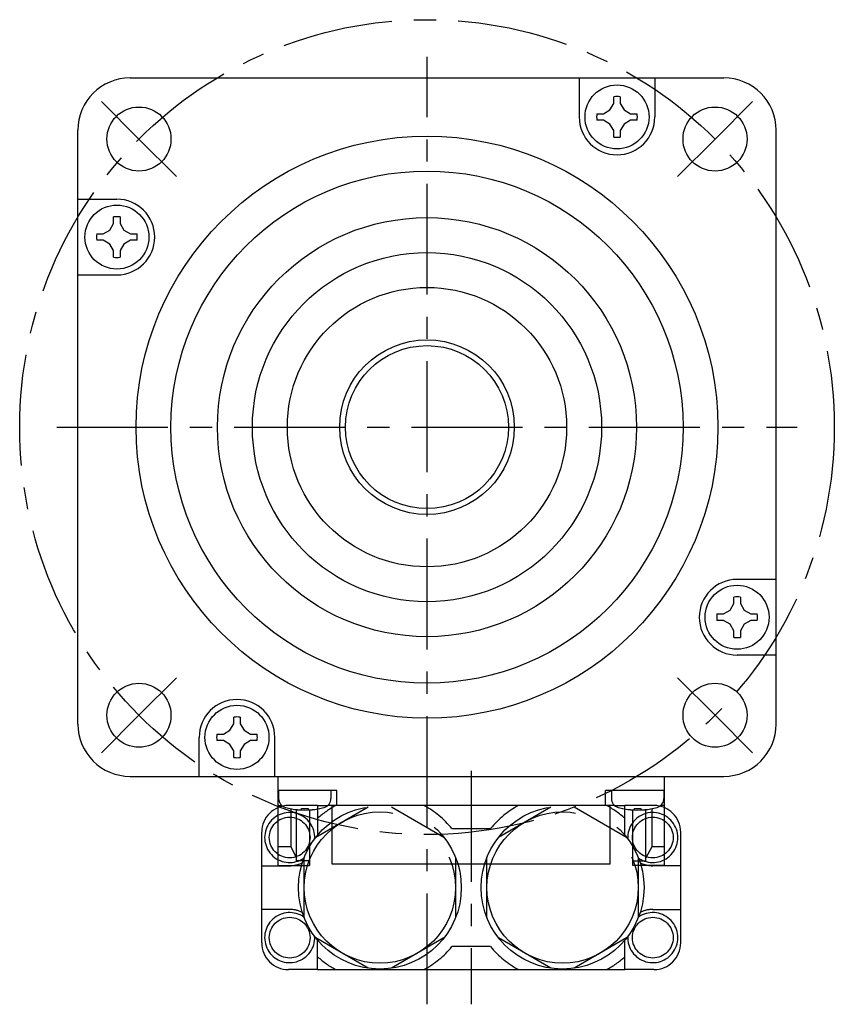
# Model space of a CAD drawing. Header units: millimetres. Extents: x 49 to 413, y 202 to 294.
# Tile 3 of 3: x 343 to 413, y 202 to 287. Entities that reach past the tile are written whole.
import ezdxf

# ---------------------------------------------------------------- set-up
doc = ezdxf.new("R2010")
doc.units = ezdxf.units.MM
doc.linetypes.add('CENTER', pattern=[50.8, 31.75, -6.35, 6.35, -6.35])
doc.linetypes.add('PHANTOM', pattern=[63.5, 31.75, -6.35, 6.35, -6.35, 6.35, -6.35])
doc.layers.add('CTR', color=2, linetype='CENTER')
doc.layers.add('PHANTOM', color=3, linetype='PHANTOM')

msp = doc.modelspace()

# ---------------------------------------------------------------- linework, layer by layer
for p, q in [((352.5, 282), (403.5, 282)), ((391.078, 282), (391.078, 278.645)), ((397.578, 282), (397.578, 278.645)), ((394.048, 279.813), (394.048, 280.372)), ((394.608, 280.372), (394.608, 279.813)), ((393.16, 278.925), (393.724, 279.25)), ((393.724, 279.25), (394.048, 279.813)), ((394.608, 279.813), (394.933, 279.25)), ((394.933, 279.25), (395.496, 278.925)), ((392.601, 278.925), (393.16, 278.925)), ((393.16, 278.365), (392.601, 278.365)), ((393.724, 278.04), (393.16, 278.365)), ((395.496, 278.365), (394.933, 278.04)), ((395.496, 278.925), (396.056, 278.925)), ((396.056, 278.365), (395.496, 278.365)), ((348, 226.5), (348, 277.5)), ((394.048, 277.477), (393.724, 278.04)), ((394.048, 276.918), (394.048, 277.477)), ((394.933, 278.04), (394.608, 277.477)), ((394.608, 277.477), (394.608, 276.918)), ((408, 226.5), (408, 277.5)), ((348, 271.578), (351.355, 271.578)), ((351.075, 269.496), (351.075, 270.056)), ((351.635, 270.056), (351.635, 269.496)), ((350.75, 268.933), (351.075, 269.496)), ((351.635, 269.496), (351.96, 268.933)), ((349.628, 268.608), (350.187, 268.608)), ((350.187, 268.608), (350.75, 268.933)), ((351.96, 268.933), (352.523, 268.608)), ((352.523, 268.608), (353.082, 268.608)), ((350.187, 268.048), (349.628, 268.048)), ((350.75, 267.724), (350.187, 268.048)), ((351.075, 267.16), (350.75, 267.724)), ((351.96, 267.724), (351.635, 267.16)), ((352.523, 268.048), (351.96, 267.724)), ((353.082, 268.048), (352.523, 268.048)), ((351.075, 266.601), (351.075, 267.16)), ((351.635, 267.16), (351.635, 266.601)), ((348, 265.078), (351.355, 265.078)), ((408, 238.922), (404.645, 238.922)), ((404.04, 236.276), (404.365, 236.84)), ((404.365, 236.84), (404.365, 237.399)), ((404.925, 237.399), (404.925, 236.84)), ((404.925, 236.84), (405.25, 236.276)), ((403.477, 235.952), (404.04, 236.276)), ((405.25, 236.276), (405.813, 235.952)), ((402.918, 235.952), (403.477, 235.952)), ((403.477, 235.392), (402.918, 235.392)), ((404.04, 235.067), (403.477, 235.392)), ((405.813, 235.392), (405.25, 235.067)), ((405.813, 235.952), (406.372, 235.952)), ((406.372, 235.392), (405.813, 235.392)), ((404.365, 234.504), (404.04, 235.067)), ((404.365, 233.944), (404.365, 234.504)), ((405.25, 235.067), (404.925, 234.504)), ((404.925, 234.504), (404.925, 233.944)), ((408, 232.422), (404.645, 232.422)), ((361.392, 226.523), (361.392, 227.082)), ((361.952, 227.082), (361.952, 226.523)), ((360.504, 225.635), (361.067, 225.96)), ((361.067, 225.96), (361.392, 226.523)), ((361.952, 226.523), (362.276, 225.96)), ((362.276, 225.96), (362.84, 225.635)), ((358.422, 222), (358.422, 225.355)), ((359.944, 225.635), (360.504, 225.635)), ((360.504, 225.075), (359.944, 225.075)), ((361.067, 224.75), (360.504, 225.075)), ((362.84, 225.075), (362.276, 224.75)), ((362.84, 225.635), (363.399, 225.635)), ((363.399, 225.075), (362.84, 225.075)), ((364.922, 222), (364.922, 225.355)), ((361.392, 224.187), (361.067, 224.75)), ((361.392, 223.628), (361.392, 224.187)), ((362.276, 224.75), (361.952, 224.187)), ((361.952, 224.187), (361.952, 223.628)), ((352.5, 222), (403.5, 222)), ((365.2, 214.35), (365.2, 222)), ((398.4, 214.35), (398.4, 222)), ((370.25, 220.8), (365.2, 220.8)), ((365.25, 220.8), (365.25, 220.106)), ((369.75, 220.8), (369.75, 220.106)), ((370.25, 219.5), (370.25, 220.8)), ((398.4, 220.8), (393.35, 220.8)), ((393.35, 219.5), (393.35, 220.8)), ((393.85, 220.8), (393.85, 220.106)), ((398.35, 220.8), (398.35, 220.106)), ((365.2, 219.5), (365.528, 219.5)), ((366.2, 219.243), (366.231, 219.243)), ((366.286, 219.228), (366.286, 215.96)), ((366.8, 214.75), (366.8, 219.146)), ((367.22, 219.243), (367.78, 219.243)), ((367.22, 219.149), (367.22, 219.243)), ((367.78, 219.243), (367.78, 219.149)), ((367.9, 219.119), (367.9, 214.35)), ((368.769, 219.243), (368.8, 219.243)), ((394.128, 219.5), (369.472, 219.5)), ((369.85, 214.45), (369.85, 219.5)), ((393.75, 214.45), (393.75, 219.5)), ((394.8, 219.243), (394.831, 219.243)), ((395.7, 214.35), (395.7, 219.119)), ((395.82, 219.243), (396.38, 219.243)), ((395.82, 219.149), (395.82, 219.243)), ((396.38, 219.243), (396.38, 219.149)), ((396.8, 214.75), (396.8, 219.146)), ((397.314, 219.228), (397.314, 215.96)), ((397.369, 219.243), (397.4, 219.243)), ((398.4, 219.5), (398.072, 219.5)), ((366.286, 215.96), (365.2, 215.96)), ((366.286, 215.96), (366.8, 215.013)), ((397.314, 215.96), (396.8, 215.013)), ((398.4, 215.96), (397.314, 215.96)), ((365.2, 214.35), (367.9, 214.35)), ((367.9, 214.75), (366.8, 214.75)), ((393.75, 214.45), (369.85, 214.45)), ((395.7, 214.75), (396.8, 214.75)), ((398.4, 214.35), (395.7, 214.35))]:
    msp.add_line(p, q)
for centre, radius in [((394.328, 278.645), 2.75), ((353.251, 276.749), 2.75), ((402.749, 276.749), 2.75), ((378, 252), 25), ((378, 252), 22), ((351.355, 268.328), 2.75), ((378, 252), 18), ((378, 252), 15), ((378, 252), 12), ((378, 252), 7.5), ((378, 252), 7), ((404.645, 235.672), 2.75), ((353.251, 227.251), 2.75), ((402.749, 227.251), 2.75), ((361.672, 225.355), 2.75)]:
    msp.add_circle(centre, radius)
for centre, radius, start, end in [((352.5, 277.5), 4.5, 90, 180), ((403.5, 277.5), 4.5, 0, 90), ((394.328, 278.645), 1.75, 80.7931, 99.2069), ((394.328, 278.645), 3.25, 180, 0), ((394.328, 278.645), 1.75, 170.7931, 189.2069), ((394.328, 278.645), 1.75, 350.7931, 9.2069), ((394.328, 278.645), 1.75, 260.7931, 279.2069), ((351.355, 268.328), 3.25, 270, 90), ((351.355, 268.328), 1.75, 80.7931, 99.2069), ((351.355, 268.328), 1.75, 170.7931, 189.2069), ((351.355, 268.328), 1.75, 350.7931, 9.2069), ((351.355, 268.328), 1.75, 260.7931, 279.2069), ((404.645, 235.672), 3.25, 90, 270), ((404.645, 235.672), 1.75, 80.7931, 99.2069), ((404.645, 235.672), 1.75, 170.7931, 189.2069), ((404.645, 235.672), 1.75, 350.7931, 9.2069), ((404.645, 235.672), 1.75, 260.7931, 279.2069), ((361.672, 225.355), 3.25, 0, 180), ((361.672, 225.355), 1.75, 80.7931, 99.2069), ((352.5, 226.5), 4.5, 180, 270), ((403.5, 226.5), 4.5, 270, 0), ((361.672, 225.355), 1.75, 170.7931, 189.2069), ((361.672, 225.355), 1.75, 350.7931, 9.2069), ((361.672, 225.355), 1.75, 260.7931, 279.2069), ((366.05, 220.106), 0.8, 180, 253.80865), ((368.95, 220.106), 0.8, 286.19135, 0), ((394.65, 220.106), 0.8, 180, 253.80865), ((397.55, 220.106), 0.8, 286.19135, 0), ((367.5, 225.1), 6, 253.80865, 286.19135), ((367.5, 225.1), 5.993, 257.77143, 263.19887), ((367.5, 225.1), 5.993, 276.80113, 282.22857), ((396.1, 225.1), 6, 253.80865, 286.19135), ((396.1, 225.1), 5.993, 257.77143, 263.19887), ((396.1, 225.1), 5.993, 276.80113, 282.22857)]:
    msp.add_arc(centre, radius, start, end)
for points, knots in [([(366.79, 219.149), (366.795, 219.148), (366.801, 219.148), (366.81, 219.147), (366.816, 219.146), (366.821, 219.146), (366.824, 219.146), (366.826, 219.146), (366.829, 219.145), (366.835, 219.145), (366.843, 219.144), (366.853, 219.143), (366.863, 219.143), (366.872, 219.142), (366.878, 219.142), (366.881, 219.141), (366.883, 219.141), (366.886, 219.141), (366.89, 219.141), (366.896, 219.14), (366.903, 219.14), (366.909, 219.139), (366.912, 219.139), (366.915, 219.139), (366.916, 219.139), (366.919, 219.139), (366.922, 219.139), (366.928, 219.138), (366.937, 219.138), (366.947, 219.137), (366.955, 219.137), (366.962, 219.136), (366.966, 219.136), (366.97, 219.136), (366.972, 219.136), (366.976, 219.135), (366.982, 219.135), (366.989, 219.135), (366.995, 219.135), (367.001, 219.134), (367.005, 219.134), (367.007, 219.134), (367.011, 219.134), (367.015, 219.134), (367.022, 219.133), (367.031, 219.133), (367.045, 219.133), (367.056, 219.132), (367.063, 219.132)], [0, 0, 0, 0, 0.0625, 0.09375, 0.125, 0.140625, 0.15625, 0.164062, 0.171875, 0.1875, 0.21875, 0.25, 0.28125, 0.3125, 0.328125, 0.335938, 0.34375, 0.359375, 0.375, 0.40625, 0.4375, 0.46875, 0.484375, 0.492188, 0.5, 0.507812, 0.515625, 0.53125, 0.5625, 0.59375, 0.625, 0.640625, 0.65625, 0.664062, 0.671875, 0.6875, 0.71875, 0.75, 0.78125, 0.8125, 0.828125, 0.835938, 0.84375, 0.859375, 0.875, 0.90625, 0.9375, 1, 1, 1, 1]), ([(367.063, 219.132), (367.066, 219.132), (367.071, 219.132), (367.077, 219.133), (367.082, 219.133), (367.085, 219.133), (367.089, 219.134), (367.093, 219.134), (367.099, 219.134), (367.105, 219.135), (367.11, 219.135), (367.114, 219.136), (367.117, 219.136), (367.12, 219.136), (367.124, 219.136), (367.128, 219.137), (367.131, 219.137), (367.134, 219.137), (367.135, 219.138), (367.139, 219.138), (367.142, 219.138), (367.147, 219.139), (367.153, 219.14), (367.159, 219.14), (367.164, 219.141), (367.168, 219.141), (367.17, 219.142), (367.173, 219.142), (367.177, 219.143), (367.181, 219.143), (367.184, 219.143), (367.187, 219.144), (367.19, 219.144), (367.193, 219.145), (367.199, 219.146), (367.208, 219.147), (367.216, 219.148), (367.22, 219.149)], [0, 0, 0, 0, 0.0625, 0.125, 0.15625, 0.171875, 0.1875, 0.21875, 0.25, 0.28125, 0.3125, 0.328125, 0.34375, 0.375, 0.40625, 0.4375, 0.46875, 0.484375, 0.5, 0.515625, 0.53125, 0.5625, 0.59375, 0.625, 0.65625, 0.671875, 0.6875, 0.71875, 0.75, 0.78125, 0.8125, 0.828125, 0.84375, 0.859375, 0.875, 0.9375, 1, 1, 1, 1]), ([(367.78, 219.149), (367.783, 219.148), (367.788, 219.148), (367.794, 219.147), (367.799, 219.146), (367.802, 219.145), (367.806, 219.145), (367.81, 219.144), (367.816, 219.143), (367.822, 219.143), (367.827, 219.142), (367.831, 219.141), (367.834, 219.141), (367.837, 219.141), (367.841, 219.14), (367.845, 219.14), (367.848, 219.139), (367.851, 219.139), (367.852, 219.139), (367.856, 219.139), (367.859, 219.138), (367.864, 219.138), (367.87, 219.137), (367.876, 219.137), (367.881, 219.136), (367.885, 219.136), (367.887, 219.135), (367.89, 219.135), (367.894, 219.135), (367.898, 219.135), (367.901, 219.134), (367.904, 219.134), (367.907, 219.134), (367.91, 219.134), (367.916, 219.133), (367.925, 219.133), (367.933, 219.132), (367.937, 219.132)], [0, 0, 0, 0, 0.0625, 0.125, 0.15625, 0.171875, 0.1875, 0.21875, 0.25, 0.28125, 0.3125, 0.328125, 0.34375, 0.375, 0.40625, 0.4375, 0.46875, 0.484375, 0.5, 0.515625, 0.53125, 0.5625, 0.59375, 0.625, 0.65625, 0.671875, 0.6875, 0.71875, 0.75, 0.78125, 0.8125, 0.828125, 0.84375, 0.859375, 0.875, 0.9375, 1, 1, 1, 1]), ([(367.937, 219.132), (367.942, 219.132), (367.948, 219.132), (367.957, 219.133), (367.963, 219.133), (367.967, 219.133), (367.97, 219.133), (367.972, 219.133), (367.976, 219.133), (367.982, 219.134), (367.99, 219.134), (368, 219.134), (368.01, 219.135), (368.019, 219.135), (368.025, 219.136), (368.028, 219.136), (368.03, 219.136), (368.033, 219.136), (368.037, 219.136), (368.043, 219.136), (368.05, 219.137), (368.055, 219.137), (368.059, 219.137), (368.062, 219.138), (368.063, 219.138), (368.066, 219.138), (368.069, 219.138), (368.075, 219.138), (368.084, 219.139), (368.094, 219.14), (368.102, 219.14), (368.109, 219.141), (368.113, 219.141), (368.117, 219.141), (368.119, 219.141), (368.123, 219.142), (368.129, 219.142), (368.135, 219.143), (368.142, 219.143), (368.148, 219.143), (368.152, 219.144), (368.154, 219.144), (368.158, 219.144), (368.162, 219.145), (368.169, 219.145), (368.178, 219.146), (368.192, 219.147), (368.203, 219.148), (368.21, 219.149)], [0, 0, 0, 0, 0.0625, 0.09375, 0.125, 0.140625, 0.15625, 0.164062, 0.171875, 0.1875, 0.21875, 0.25, 0.28125, 0.3125, 0.328125, 0.335938, 0.34375, 0.359375, 0.375, 0.40625, 0.4375, 0.46875, 0.484375, 0.492188, 0.5, 0.507812, 0.515625, 0.53125, 0.5625, 0.59375, 0.625, 0.640625, 0.65625, 0.664062, 0.671875, 0.6875, 0.71875, 0.75, 0.78125, 0.8125, 0.828125, 0.835938, 0.84375, 0.859375, 0.875, 0.90625, 0.9375, 1, 1, 1, 1]), ([(395.39, 219.149), (395.395, 219.148), (395.401, 219.148), (395.41, 219.147), (395.416, 219.146), (395.421, 219.146), (395.424, 219.146), (395.426, 219.146), (395.429, 219.145), (395.435, 219.145), (395.443, 219.144), (395.453, 219.143), (395.463, 219.143), (395.472, 219.142), (395.478, 219.142), (395.481, 219.141), (395.483, 219.141), (395.486, 219.141), (395.49, 219.141), (395.496, 219.14), (395.503, 219.14), (395.509, 219.139), (395.512, 219.139), (395.515, 219.139), (395.516, 219.139), (395.519, 219.139), (395.522, 219.139), (395.528, 219.138), (395.537, 219.138), (395.547, 219.137), (395.555, 219.137), (395.562, 219.136), (395.566, 219.136), (395.57, 219.136), (395.572, 219.136), (395.576, 219.135), (395.582, 219.135), (395.589, 219.135), (395.595, 219.135), (395.601, 219.134), (395.605, 219.134), (395.607, 219.134), (395.611, 219.134), (395.615, 219.134), (395.622, 219.133), (395.631, 219.133), (395.645, 219.133), (395.656, 219.132), (395.663, 219.132)], [0, 0, 0, 0, 0.0625, 0.09375, 0.125, 0.140625, 0.15625, 0.164062, 0.171875, 0.1875, 0.21875, 0.25, 0.28125, 0.3125, 0.328125, 0.335938, 0.34375, 0.359375, 0.375, 0.40625, 0.4375, 0.46875, 0.484375, 0.492188, 0.5, 0.507812, 0.515625, 0.53125, 0.5625, 0.59375, 0.625, 0.640625, 0.65625, 0.664062, 0.671875, 0.6875, 0.71875, 0.75, 0.78125, 0.8125, 0.828125, 0.835938, 0.84375, 0.859375, 0.875, 0.90625, 0.9375, 1, 1, 1, 1]), ([(395.663, 219.132), (395.666, 219.132), (395.671, 219.132), (395.677, 219.133), (395.682, 219.133), (395.685, 219.133), (395.689, 219.134), (395.693, 219.134), (395.699, 219.134), (395.705, 219.135), (395.71, 219.135), (395.714, 219.136), (395.717, 219.136), (395.72, 219.136), (395.724, 219.136), (395.728, 219.137), (395.731, 219.137), (395.734, 219.137), (395.735, 219.138), (395.739, 219.138), (395.742, 219.138), (395.747, 219.139), (395.753, 219.14), (395.759, 219.14), (395.764, 219.141), (395.768, 219.141), (395.77, 219.142), (395.773, 219.142), (395.777, 219.143), (395.781, 219.143), (395.784, 219.143), (395.787, 219.144), (395.79, 219.144), (395.793, 219.145), (395.799, 219.146), (395.808, 219.147), (395.816, 219.148), (395.82, 219.149)], [0, 0, 0, 0, 0.0625, 0.125, 0.15625, 0.171875, 0.1875, 0.21875, 0.25, 0.28125, 0.3125, 0.328125, 0.34375, 0.375, 0.40625, 0.4375, 0.46875, 0.484375, 0.5, 0.515625, 0.53125, 0.5625, 0.59375, 0.625, 0.65625, 0.671875, 0.6875, 0.71875, 0.75, 0.78125, 0.8125, 0.828125, 0.84375, 0.859375, 0.875, 0.9375, 1, 1, 1, 1]), ([(396.38, 219.149), (396.383, 219.148), (396.388, 219.148), (396.394, 219.147), (396.399, 219.146), (396.402, 219.145), (396.406, 219.145), (396.41, 219.144), (396.416, 219.143), (396.422, 219.143), (396.427, 219.142), (396.431, 219.141), (396.434, 219.141), (396.437, 219.141), (396.441, 219.14), (396.445, 219.14), (396.448, 219.139), (396.451, 219.139), (396.452, 219.139), (396.456, 219.139), (396.459, 219.138), (396.464, 219.138), (396.47, 219.137), (396.476, 219.137), (396.481, 219.136), (396.485, 219.136), (396.487, 219.135), (396.49, 219.135), (396.494, 219.135), (396.498, 219.135), (396.501, 219.134), (396.504, 219.134), (396.507, 219.134), (396.51, 219.134), (396.516, 219.133), (396.525, 219.133), (396.533, 219.132), (396.537, 219.132)], [0, 0, 0, 0, 0.0625, 0.125, 0.15625, 0.171875, 0.1875, 0.21875, 0.25, 0.28125, 0.3125, 0.328125, 0.34375, 0.375, 0.40625, 0.4375, 0.46875, 0.484375, 0.5, 0.515625, 0.53125, 0.5625, 0.59375, 0.625, 0.65625, 0.671875, 0.6875, 0.71875, 0.75, 0.78125, 0.8125, 0.828125, 0.84375, 0.859375, 0.875, 0.9375, 1, 1, 1, 1]), ([(396.537, 219.132), (396.542, 219.132), (396.548, 219.132), (396.557, 219.133), (396.563, 219.133), (396.567, 219.133), (396.57, 219.133), (396.572, 219.133), (396.576, 219.133), (396.582, 219.134), (396.59, 219.134), (396.6, 219.134), (396.61, 219.135), (396.619, 219.135), (396.625, 219.136), (396.628, 219.136), (396.63, 219.136), (396.633, 219.136), (396.637, 219.136), (396.643, 219.136), (396.65, 219.137), (396.655, 219.137), (396.659, 219.137), (396.662, 219.138), (396.663, 219.138), (396.666, 219.138), (396.669, 219.138), (396.675, 219.138), (396.684, 219.139), (396.694, 219.14), (396.702, 219.14), (396.709, 219.141), (396.713, 219.141), (396.717, 219.141), (396.719, 219.141), (396.723, 219.142), (396.729, 219.142), (396.735, 219.143), (396.742, 219.143), (396.748, 219.143), (396.752, 219.144), (396.754, 219.144), (396.758, 219.144), (396.762, 219.145), (396.769, 219.145), (396.778, 219.146), (396.792, 219.147), (396.803, 219.148), (396.81, 219.149)], [0, 0, 0, 0, 0.0625, 0.09375, 0.125, 0.140625, 0.15625, 0.164062, 0.171875, 0.1875, 0.21875, 0.25, 0.28125, 0.3125, 0.328125, 0.335938, 0.34375, 0.359375, 0.375, 0.40625, 0.4375, 0.46875, 0.484375, 0.492188, 0.5, 0.507812, 0.515625, 0.53125, 0.5625, 0.59375, 0.625, 0.640625, 0.65625, 0.664062, 0.671875, 0.6875, 0.71875, 0.75, 0.78125, 0.8125, 0.828125, 0.835938, 0.84375, 0.859375, 0.875, 0.90625, 0.9375, 1, 1, 1, 1])]:
    msp.add_open_spline(points, degree=3, knots=knots)
at = {"layer": 'CTR', "ltscale": 0.3}
for p, q in [((378, 202.423), (378, 283.8)), ((353.251, 276.749), (350.034, 279.966)), ((402.749, 276.749), (405.966, 279.966)), ((353.251, 276.749), (356.469, 273.531)), ((402.749, 276.749), (399.531, 273.531)), ((346.2, 252), (409.8, 252)), ((353.251, 227.251), (356.469, 230.469)), ((402.749, 227.251), (399.531, 230.469)), ((353.251, 227.251), (350.034, 224.034)), ((402.749, 227.251), (405.966, 224.034)), ((381.8, 222.477), (381.8, 202.423))]:
    msp.add_line(p, q, dxfattribs=at)
msp.add_circle((378, 252), 35, dxfattribs=at)
at = {"layer": 'PHANTOM'}
for p, q in [((368.6, 219.5), (366.1, 219.5)), ((368.45, 216.78), (372.95, 219.378)), ((368.6, 219.5), (369.472, 219.5)), ((368.6, 219.5), (368.6, 216.964)), ((374.95, 219.378), (379.45, 216.78)), ((384.15, 216.78), (388.65, 219.378)), ((390.65, 219.378), (395.15, 216.78)), ((394.128, 219.5), (395, 219.5)), ((397.5, 219.5), (395, 219.5)), ((395, 216.964), (395, 219.5)), ((380.134, 217.525), (383.466, 217.525)), ((363.8, 207.7), (363.8, 217.2)), ((399.8, 207.7), (399.8, 217.2)), ((367.45, 209.852), (367.45, 215.048)), ((380.45, 215.048), (380.45, 209.852)), ((383.15, 209.852), (383.15, 215.048)), ((396.15, 215.048), (396.15, 209.852)), ((363.8, 214.325), (366.2, 214.325)), ((399.8, 214.325), (397.4, 214.325)), ((366.2, 210.575), (363.8, 210.575)), ((397.4, 210.575), (399.8, 210.575)), ((372.95, 205.522), (368.45, 208.12)), ((379.45, 208.12), (374.95, 205.522)), ((388.65, 205.522), (384.15, 208.12)), ((395.15, 208.12), (390.65, 205.522)), ((368.6, 205.4), (368.6, 207.936)), ((383.466, 207.375), (380.134, 207.375)), ((395, 205.4), (395, 207.936)), ((368.6, 205.4), (366.1, 205.4)), ((368.6, 205.4), (395, 205.4)), ((397.5, 205.4), (395, 205.4))]:
    msp.add_line(p, q, dxfattribs=at)
for centre, radius in [((373.95, 212.45), 7), ((389.65, 212.45), 7), ((366.2, 216.75), 1.75), ((373.95, 212.45), 6.5), ((389.65, 212.45), 6.5), ((397.4, 216.75), 1.75), ((366.2, 208.15), 1.75), ((397.4, 208.15), 1.75)]:
    msp.add_circle(centre, radius, dxfattribs=at)
for centre, radius, start, end in [((366.1, 217.2), 2.3, 90, 180), ((373.95, 212.45), 8, 118.20648, 131.97066), ((373.95, 212.45), 8, 39.37364, 61.79352), ((389.65, 212.45), 8, 118.20648, 140.62636), ((389.65, 212.45), 8, 48.02934, 61.79352), ((397.5, 217.2), 2.3, 0, 90), ((366.2, 216.75), 2.15, 356.93543, 304.89879), ((397.4, 216.75), 2.15, 235.10121, 183.06457), ((366.2, 216.725), 2.4, 270, 296.82302), ((397.4, 216.725), 2.4, 243.17698, 270), ((366.2, 208.15), 2.15, 55.10121, 3.06457), ((366.2, 208.175), 2.4, 63.17698, 90), ((397.4, 208.15), 2.15, 176.93543, 124.89879), ((397.4, 208.175), 2.4, 90, 116.82302), ((366.1, 207.7), 2.3, 180, 270), ((373.95, 212.45), 8, 298.20648, 320.62636), ((389.65, 212.45), 8, 219.37364, 241.79352), ((397.5, 207.7), 2.3, 270, 0), ((373.95, 212.45), 8, 228.02934, 241.79352), ((389.65, 212.45), 8, 298.20648, 311.97066)]:
    msp.add_arc(centre, radius, start, end, dxfattribs=at)

doc.saveas('drawing.dxf')
